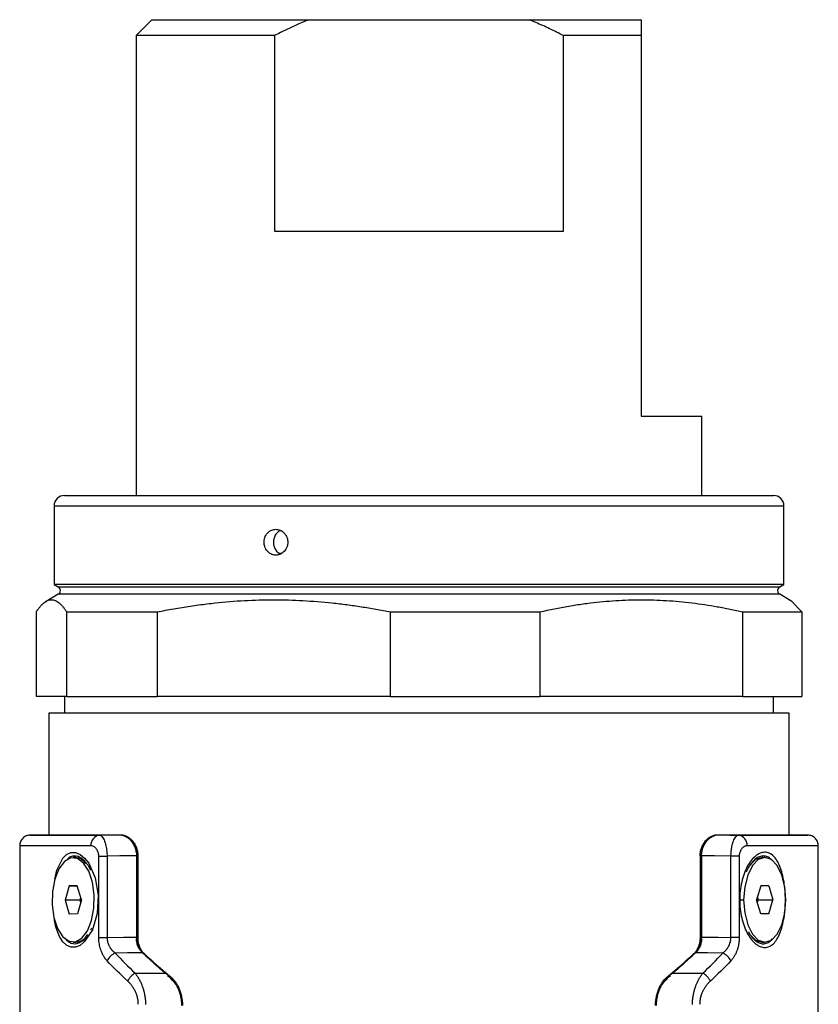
# Model space of a CAD drawing. Header units: millimetres. Extents: x 48 to 750, y 23 to 618.
# Tile 4 of 10: x 48 to 123, y 409 to 502. Entities that reach past the tile are written whole.
import ezdxf

# ---------------------------------------------------------------- set-up
doc = ezdxf.new("R2010")
doc.units = ezdxf.units.MM

msp = doc.modelspace()

# ---------------------------------------------------------------- linework, layer by layer
at = {"color": 7, "linetype": 'Continuous', "lineweight": 25}
for p, q in [((60.335, 501.91), (58.835, 500.41)), ((60.335, 501.91), (75.165, 501.91)), ((75.165, 501.91), (96.004, 501.91)), ((96.004, 501.91), (106.585, 501.91)), ((58.835, 500.41), (58.835, 456.91)), ((71.926, 500.41), (58.835, 500.41)), ((71.926, 500.41), (71.926, 481.91)), ((99.244, 481.91), (99.244, 500.41)), ((106.585, 500.41), (99.244, 500.41)), ((106.585, 500.41), (106.585, 464.41)), ((71.926, 481.91), (99.244, 481.91)), ((106.585, 464.41), (112.335, 464.41)), ((112.335, 456.91), (112.335, 464.41)), ((52.085, 456.91), (119.085, 456.91)), ((51.085, 455.91), (51.085, 448.487)), ((120.085, 448.487), (120.085, 455.91)), ((72.567, 451.41), (72.411, 451.41)), ((51.085, 448.487), (51.485, 448.256)), ((120.085, 448.487), (51.085, 448.487)), ((119.685, 448.256), (120.085, 448.487)), ((51.485, 447.564), (50.323, 446.893)), ((120.846, 446.893), (119.685, 447.564)), ((121.774, 445.889), (120.841, 446.883)), ((49.396, 445.889), (49.396, 437.91)), ((52.281, 445.889), (60.817, 445.889)), ((52.281, 437.91), (52.281, 445.889)), ((60.817, 445.889), (60.817, 437.91)), ((82.894, 445.889), (97.006, 445.889)), ((82.894, 437.91), (82.894, 445.889)), ((97.006, 445.889), (97.006, 437.91)), ((116.197, 445.889), (121.774, 445.889)), ((116.197, 437.91), (116.197, 445.889)), ((121.774, 445.889), (121.774, 437.91)), ((52.281, 437.91), (49.396, 437.91)), ((52.085, 437.91), (52.085, 436.31)), ((52.281, 437.91), (60.817, 437.91)), ((82.894, 437.91), (60.817, 437.91)), ((82.894, 437.91), (97.006, 437.91)), ((116.197, 437.91), (97.006, 437.91)), ((116.197, 437.91), (121.774, 437.91)), ((119.085, 436.31), (119.085, 437.91)), ((50.585, 436.31), (50.585, 424.814)), ((120.585, 436.31), (50.585, 436.31)), ((120.585, 424.814), (120.585, 436.31)), ((50.359, 424.81), (48.82, 424.784)), ((57.273, 424.81), (57.274, 424.81)), ((113.772, 424.81), (113.897, 424.81)), ((120.766, 424.81), (120.835, 424.81)), ((122.35, 424.784), (120.811, 424.81)), ((47.835, 423.835), (47.835, 100.785)), ((123.335, 100.785), (123.335, 423.835)), ((58.872, 422.838), (58.872, 415.133)), ((58.872, 422.81), (58.872, 414.969)), ((59.004, 422.81), (58.872, 422.81)), ((59.004, 422.81), (59.004, 414.905)), ((112.165, 422.81), (112.165, 414.905)), ((112.297, 422.81), (112.165, 422.81)), ((112.297, 422.838), (112.297, 415.133)), ((112.297, 414.969), (112.297, 422.81)), ((53.152, 422.66), (52.892, 422.66)), ((54.134, 422.144), (53.875, 422.144)), ((54.307, 421.926), (54.134, 422.144)), ((55.309, 415.112), (55.309, 422.79)), ((55.309, 422.79), (56.094, 422.79)), ((56.094, 422.79), (56.094, 415.112)), ((115.076, 415.112), (115.076, 422.79)), ((115.86, 422.79), (115.076, 422.79)), ((115.86, 422.79), (115.86, 415.112)), ((118.277, 422.66), (118.017, 422.66)), ((116.576, 421.433), (116.519, 421.309)), ((52.501, 419.985), (52.123, 418.644)), ((52.501, 419.985), (53.27, 420.001)), ((53.275, 419.985), (52.501, 419.985)), ((53.662, 418.676), (53.27, 420.001)), ((117.892, 419.993), (117.507, 418.66)), ((118.662, 419.993), (117.892, 419.993)), ((118.662, 419.993), (119.047, 418.66)), ((52.123, 418.644), (52.514, 417.319)), ((53.508, 418.644), (52.123, 418.644)), ((53.662, 418.676), (53.284, 417.335)), ((53.588, 418.927), (53.508, 418.644)), ((53.508, 418.644), (53.582, 418.393)), ((116.017, 418.66), (116.277, 418.66)), ((117.892, 417.327), (117.507, 418.66)), ((117.584, 418.927), (117.661, 418.66)), ((117.584, 418.393), (117.661, 418.66)), ((117.661, 418.66), (119.047, 418.66)), ((118.662, 417.327), (119.047, 418.66)), ((53.284, 417.335), (52.514, 417.319)), ((118.662, 417.327), (117.892, 417.327)), ((54.561, 415.821), (54.652, 416.014)), ((52.892, 414.66), (53.152, 414.66)), ((55.309, 415.112), (56.094, 415.112)), ((115.86, 415.112), (115.076, 415.112)), ((118.017, 414.66), (118.277, 414.66))]:
    msp.add_line(p, q, dxfattribs=at)
at = {"color": 8, "linetype": 'Continuous', "lineweight": 25}
for p, q in [((120.085, 455.91), (51.085, 455.91)), ((51.485, 448.256), (119.685, 448.256)), ((72.209, 447.564), (51.485, 447.564)), ((119.685, 447.564), (72.209, 447.564)), ((62.002, 411.414), (62.016, 411.414)), ((109.153, 411.414), (109.167, 411.414))]:
    msp.add_line(p, q, dxfattribs=at)
at = {"color": 7, "linetype": 'Continuous', "lineweight": 25, "flags": 128}
for points in [[(55.375, 424.777), (56.437, 424.796), (57.272, 424.81)], [(113.898, 424.81), (114.96, 424.792), (115.794, 424.777)], [(58.872, 422.838), (57.316, 422.811), (56.094, 422.79)], [(115.076, 422.79), (113.52, 422.817), (112.297, 422.838)], [(53.875, 422.144), (53.288, 422.581), (52.663, 422.634), (52.06, 422.297), (51.539, 421.605), (51.15, 420.625), (50.932, 419.452), (50.906, 418.201), (51.074, 416.996), (51.42, 415.953), (51.91, 415.176)], [(51.91, 415.176), (52.496, 414.739), (53.122, 414.686), (53.724, 415.023), (54.246, 415.715), (54.634, 416.695), (54.853, 417.868), (54.879, 419.119), (54.711, 420.324), (54.365, 421.367), (53.875, 422.144)], [(54.134, 422.144), (53.548, 422.581), (53.152, 422.66)], [(120.277, 418.66), (120.179, 419.896), (119.895, 421.011), (119.453, 421.896), (118.895, 422.464), (118.277, 422.66), (117.659, 422.464), (117.102, 421.896), (116.659, 421.011), (116.375, 419.896), (116.277, 418.66)], [(118.017, 422.66), (117.399, 422.464), (116.863, 421.926)], [(116.277, 418.66), (116.375, 417.424), (116.659, 416.309), (117.102, 415.424), (117.659, 414.856), (118.277, 414.66), (118.895, 414.856), (119.453, 415.424), (119.895, 416.309), (120.179, 417.424), (120.277, 418.66)], [(116.863, 415.394), (117.399, 414.856), (118.017, 414.66)], [(56.094, 415.112), (57.65, 415.124), (58.872, 415.133)], [(112.297, 415.133), (113.853, 415.121), (115.076, 415.112)], [(59.466, 413.652), (58.013, 413.64), (56.871, 413.631)], [(114.299, 413.631), (112.845, 413.643), (111.703, 413.652)], [(58.754, 411.718), (60.359, 411.73), (61.621, 411.74)], [(109.549, 411.74), (111.154, 411.728), (112.416, 411.718)]]:
    msp.add_lwpolyline(points, dxfattribs=at)
at = {"color": 8, "linetype": 'Continuous', "lineweight": 25, "flags": 128}
msp.add_lwpolyline([(51.158, 420.608), (51.338, 421.477), (51.904, 422.605), (52.272, 422.962), (52.672, 423.143), (53.1, 423.144), (53.543, 422.962), (53.973, 422.615), (54.365, 422.118), (54.971, 420.755), (55.255, 419.096), (55.159, 417.378), (54.707, 415.841), (53.976, 414.71), (53.548, 414.356), (53.114, 414.176), (52.687, 414.176), (52.277, 414.357), (51.908, 414.705), (51.594, 415.205), (51.594, 415.205)], dxfattribs=at)
at = {"color": 7, "linetype": 'Continuous', "lineweight": 25}
for centre, radius, start, end in [((52.085, 455.91), 1, 90, 180), ((119.085, 455.91), 1, 0, 90), ((51.285, 447.91), 0.4, 300, 60), ((119.885, 447.91), 0.4, 120, 240), ((55.497, 423.856), 0.929, 97.53522, 184.84578), ((115.673, 423.856), 0.929, 355.15422, 82.46478), ((53.048, 416.078), 1.422, 274.20186, 327.17734), ((57.445, 412.278), 1.47, 112.97829, 155.4876), ((113.725, 412.278), 1.47, 24.5124, 67.02171), ((59.449, 410.339), 1.544, 116.73948, 155.66694), ((111.721, 410.339), 1.544, 24.33306, 63.26052)]:
    msp.add_arc(centre, radius, start, end, dxfattribs=at)
for major_axis, start_param, end_param in [((34.739, -19.067), 4.047984, 4.149938), ((34.641, -19.013), 4.050564, 4.149815), ((34.641, 19.013), 5.274963, 5.374214), ((34.739, 19.067), 5.27484, 5.376794)]:
    msp.add_ellipse((85.585, 410.46), major_axis=major_axis, ratio=0.313526, start_param=start_param, end_param=end_param, dxfattribs=at)
for points, knots in [([(75.165, 501.91), (74.99, 501.837), (74.635, 501.688), (74.103, 501.455), (73.566, 501.21), (73.023, 500.955), (72.475, 500.688), (72.11, 500.503), (71.926, 500.41)], [0, 0, 0, 0, 0.160124, 0.322824, 0.488131, 0.656077, 0.82669, 1, 1, 1, 1]), ([(99.244, 500.41), (99.023, 500.521), (98.586, 500.742), (97.93, 501.058), (97.282, 501.358), (96.642, 501.643), (96.215, 501.822), (96.004, 501.91)], [0, 0, 0, 0, 0.207647, 0.41142, 0.611368, 0.807543, 1, 1, 1, 1]), ([(106.585, 501.91), (106.585, 501.793), (106.585, 501.558), (106.585, 501.19), (106.585, 500.807), (106.585, 500.543), (106.585, 500.41)], [0, 0, 0, 0, 0.241983, 0.489287, 0.741948, 1, 1, 1, 1]), ([(72.052, 451.268), (72.178, 451.268), (72.472, 451.322), (72.876, 451.596), (73.131, 452.031), (73.204, 452.487), (73.131, 452.943), (72.876, 453.379), (72.473, 453.652), (72.052, 453.73), (71.633, 453.653), (71.236, 453.379), (70.988, 452.944), (70.917, 452.488), (70.987, 452.032), (71.235, 451.596), (71.632, 451.322), (71.925, 451.268), (72.052, 451.268)], [0, 0, 0, 0, 0.054046, 0.124957, 0.195845, 0.24997, 0.303987, 0.374932, 0.445895, 0.499883, 0.554056, 0.624898, 0.695829, 0.749863, 0.803898, 0.874811, 0.945901, 1, 1, 1, 1]), ([(72.501, 453.599), (72.413, 453.554), (72.213, 453.453), (71.984, 453.162), (71.834, 452.789), (71.805, 452.379), (71.899, 451.984), (72.101, 451.635), (72.307, 451.485), (72.411, 451.41)], [0, 0, 0, 0, 0.1155172, 0.262866, 0.4102112, 0.5575544, 0.704898, 0.8522416, 1, 1, 1, 1]), ([(49.396, 445.889), (49.431, 445.942), (49.499, 446.047), (49.603, 446.192), (49.705, 446.325), (49.808, 446.448), (49.91, 446.559), (50.012, 446.66), (50.2, 446.823), (50.475, 446.993), (50.836, 447.069), (51.198, 446.995), (51.497, 446.81), (51.739, 446.591), (51.919, 446.393), (52.1, 446.162), (52.221, 445.98), (52.281, 445.889)], [0, 0, 0, 0, 0.036252, 0.072275, 0.108103, 0.143774, 0.179326, 0.214797, 0.250228, 0.374983, 0.498954, 0.623348, 0.748669, 0.811005, 0.873533, 0.936465, 1, 1, 1, 1]), ([(60.817, 445.889), (61.081, 445.942), (61.608, 446.047), (62.397, 446.192), (63.184, 446.326), (63.969, 446.448), (64.753, 446.56), (65.536, 446.66), (66.98, 446.824), (69.084, 446.994), (70.932, 447.044), (72.774, 447.044), (74.624, 446.994), (76.925, 446.808), (78.763, 446.589), (80.137, 446.391), (81.515, 446.161), (82.433, 445.98), (82.894, 445.889)], [0, 0, 0, 0, 0.036258, 0.072294, 0.108143, 0.143841, 0.179427, 0.21494, 0.250419, 0.375521, 0.499749, 0.500002, 0.624318, 0.749591, 0.811711, 0.874016, 0.936713, 1, 1, 1, 1]), ([(97.006, 445.889), (97.235, 445.942), (97.693, 446.047), (98.379, 446.192), (99.063, 446.325), (99.745, 446.448), (100.426, 446.559), (101.106, 446.66), (102.359, 446.823), (104.182, 446.993), (106.584, 447.069), (108.989, 446.995), (110.994, 446.81), (112.594, 446.591), (113.792, 446.393), (114.994, 446.162), (115.795, 445.98), (116.197, 445.889)], [0, 0, 0, 0, 0.036252, 0.072275, 0.108103, 0.143774, 0.179326, 0.214797, 0.250228, 0.374983, 0.498954, 0.623348, 0.748669, 0.811005, 0.873533, 0.936465, 1, 1, 1, 1]), ([(48.817, 424.784), (48.693, 424.768), (48.502, 424.745), (48.273, 424.619), (48.116, 424.49), (47.99, 424.33), (47.868, 424.1), (47.848, 423.908), (47.835, 423.784)], [0, 0, 0, 0, 0.239697, 0.368515, 0.5, 0.631485, 0.760303, 1, 1, 1, 1]), ([(50.335, 424.81), (50.335, 424.81), (50.938, 424.81), (53.29, 424.81), (55.038, 424.81), (57.272, 424.81)], [0, 0, 0, 0, 0.5, 0.5, 1, 1, 1, 1]), ([(55.375, 424.777), (55.39, 424.776), (55.434, 424.773), (55.521, 424.738), (55.638, 424.639), (55.759, 424.457), (55.859, 424.236), (55.933, 424.011), (55.989, 423.78), (56.034, 423.536), (56.066, 423.286), (56.088, 423.037), (56.092, 422.871), (56.094, 422.79)], [0, 0, 0, 0, 0.042481, 0.12454, 0.249819, 0.387546, 0.499461, 0.589352, 0.677386, 0.762934, 0.845461, 0.924567, 1, 1, 1, 1]), ([(57.272, 424.81), (57.307, 424.809), (57.378, 424.807), (57.486, 424.792), (57.592, 424.767), (57.699, 424.733), (57.859, 424.665), (58.067, 424.543), (58.312, 424.325), (58.533, 424.045), (58.686, 423.755), (58.78, 423.492), (58.832, 423.282), (58.866, 423.063), (58.87, 422.913), (58.872, 422.838)], [0, 0, 0, 0, 0.050269, 0.100222, 0.150017, 0.199811, 0.249762, 0.376158, 0.498768, 0.623085, 0.748437, 0.811741, 0.873986, 0.937179, 1, 1, 1, 1]), ([(57.273, 424.81), (57.305, 424.809), (57.394, 424.807), (57.534, 424.783), (57.68, 424.739), (57.866, 424.66), (58.077, 424.529), (58.327, 424.3), (58.54, 424.02), (58.692, 423.722), (58.783, 423.461), (58.834, 423.246), (58.866, 423.029), (58.87, 422.882), (58.872, 422.81)], [0, 0, 0, 0, 0.0447514, 0.1247643, 0.1947751, 0.2497017, 0.3856455, 0.4987811, 0.6311413, 0.7485027, 0.8142169, 0.8777249, 0.9394862, 1, 1, 1, 1]), ([(57.398, 424.81), (57.433, 424.809), (57.505, 424.807), (57.613, 424.791), (57.721, 424.766), (57.828, 424.73), (57.989, 424.661), (58.199, 424.535), (58.445, 424.312), (58.666, 424.027), (58.819, 423.733), (58.912, 423.468), (58.964, 423.256), (58.998, 423.036), (59.002, 422.885), (59.004, 422.81)], [0, 0, 0, 0, 0.050173, 0.100068, 0.149849, 0.199682, 0.249731, 0.376, 0.498808, 0.623233, 0.748509, 0.811803, 0.874029, 0.937229, 1, 1, 1, 1]), ([(112.165, 422.81), (112.166, 422.847), (112.167, 422.922), (112.175, 423.033), (112.189, 423.144), (112.213, 423.288), (112.257, 423.465), (112.348, 423.725), (112.5, 424.022), (112.721, 424.308), (112.969, 424.534), (113.202, 424.674), (113.412, 424.758), (113.592, 424.802), (113.712, 424.807), (113.772, 424.81)], [0, 0, 0, 0, 0.0310284, 0.0621419, 0.093508, 0.1252901, 0.1869056, 0.2505321, 0.3719583, 0.5004635, 0.6231052, 0.749866, 0.83318, 0.9163002, 1, 1, 1, 1]), ([(112.297, 422.81), (112.298, 422.851), (112.299, 422.933), (112.31, 423.057), (112.326, 423.18), (112.35, 423.303), (112.38, 423.425), (112.416, 423.545), (112.489, 423.745), (112.628, 424.017), (112.841, 424.298), (113.091, 424.528), (113.303, 424.659), (113.488, 424.738), (113.635, 424.783), (113.775, 424.807), (113.864, 424.809), (113.897, 424.81)], [0, 0, 0, 0, 0.034286, 0.068922, 0.104003, 0.139622, 0.175868, 0.212823, 0.250569, 0.367887, 0.500468, 0.613742, 0.749847, 0.804615, 0.874783, 0.954914, 1, 1, 1, 1]), ([(112.297, 422.838), (112.298, 422.875), (112.299, 422.949), (112.307, 423.06), (112.321, 423.17), (112.346, 423.314), (112.389, 423.489), (112.482, 423.75), (112.635, 424.043), (112.856, 424.323), (113.101, 424.542), (113.333, 424.679), (113.541, 424.759), (113.72, 424.802), (113.838, 424.807), (113.898, 424.81)], [0, 0, 0, 0, 0.031062, 0.062187, 0.093545, 0.125303, 0.186908, 0.250563, 0.375418, 0.50046, 0.622964, 0.749868, 0.833052, 0.916183, 1, 1, 1, 1]), ([(113.898, 424.81), (116.131, 424.81), (117.88, 424.81), (120.232, 424.81), (120.835, 424.81), (120.835, 424.81)], [0, 0, 0, 0, 0.5, 0.5, 1, 1, 1, 1]), ([(115.076, 422.79), (115.077, 422.834), (115.078, 422.922), (115.085, 423.056), (115.095, 423.192), (115.109, 423.329), (115.127, 423.466), (115.148, 423.601), (115.173, 423.735), (115.201, 423.864), (115.233, 423.989), (115.268, 424.107), (115.323, 424.264), (115.412, 424.459), (115.532, 424.639), (115.649, 424.738), (115.736, 424.773), (115.779, 424.776), (115.794, 424.777)], [0, 0, 0, 0, 0.040777, 0.08267, 0.125656, 0.169698, 0.214744, 0.260728, 0.307573, 0.35519, 0.403481, 0.452341, 0.501661, 0.613543, 0.750995, 0.875372, 0.957183, 1, 1, 1, 1]), ([(123.335, 423.784), (123.322, 423.908), (123.302, 424.1), (123.18, 424.33), (123.053, 424.49), (122.896, 424.619), (122.668, 424.745), (122.477, 424.768), (122.352, 424.784)], [0, 0, 0, 0, 0.239697, 0.368515, 0.5, 0.631485, 0.760303, 1, 1, 1, 1]), ([(55.309, 422.79), (55.309, 422.819), (55.308, 422.878), (55.299, 422.964), (55.284, 423.049), (55.264, 423.132), (55.226, 423.248), (55.161, 423.39), (55.06, 423.532), (54.946, 423.644), (54.824, 423.72), (54.698, 423.769), (54.614, 423.775), (54.571, 423.778)], [0, 0, 0, 0, 0.049489, 0.098627, 0.148038, 0.198333, 0.250094, 0.37184, 0.500124, 0.622877, 0.749972, 0.8744, 1, 1, 1, 1]), ([(116.599, 423.778), (116.577, 423.777), (116.535, 423.775), (116.472, 423.763), (116.409, 423.744), (116.326, 423.708), (116.225, 423.644), (116.111, 423.533), (116.01, 423.392), (115.937, 423.234), (115.891, 423.08), (115.865, 422.937), (115.862, 422.839), (115.86, 422.79)], [0, 0, 0, 0, 0.062941, 0.125307, 0.187405, 0.249548, 0.376379, 0.499131, 0.627339, 0.748911, 0.834723, 0.917468, 1, 1, 1, 1]), ([(117.621, 414.354), (117.476, 414.442), (117.189, 414.678), (116.795, 415.188), (116.452, 415.821), (116.183, 416.555), (115.996, 417.364), (115.902, 418.222), (115.899, 419.093), (115.994, 419.947), (116.18, 420.755), (116.452, 421.491), (116.79, 422.129), (117.183, 422.635), (117.611, 422.988), (118.056, 423.166), (118.493, 423.174), (118.901, 422.995), (119.268, 422.645), (119.582, 422.136), (119.84, 421.502), (120.032, 420.765), (120.161, 419.952), (120.223, 419.094), (120.225, 418.223), (120.161, 417.37), (120.033, 416.561), (119.839, 415.825), (119.586, 415.187), (119.274, 414.683), (118.91, 414.332), (118.5, 414.155), (118.063, 414.146), (117.766, 414.266), (117.621, 414.354)], [0, 0, 0, 0, 0.0310639, 0.0626931, 0.0939699, 0.1251224, 0.1560977, 0.1875702, 0.2190004, 0.2499983, 0.2810739, 0.3123825, 0.3439013, 0.3748266, 0.4059011, 0.4373204, 0.4688231, 0.4998765, 0.5308718, 0.5624255, 0.5938307, 0.6251372, 0.656271, 0.6877673, 0.7191091, 0.7501466, 0.7812377, 0.8126451, 0.8441525, 0.8749764, 0.9059495, 0.9372831, 0.968868, 1, 1, 1, 1]), ([(54.548, 421.474), (54.49, 421.607), (54.407, 421.797), (54.298, 421.925), (54.264, 421.964)], [0, 0, 0, 0, 0.696828, 1, 1, 1, 1]), ([(116.887, 421.942), (116.855, 421.902), (116.712, 421.721), (116.598, 421.471), (116.509, 421.277)], [0, 0, 0, 0, 0.2240017, 1, 1, 1, 1]), ([(116.728, 415.656), (116.751, 415.596), (116.799, 415.471), (116.87, 415.395), (116.907, 415.355)], [0, 0, 0, 0, 0.481559, 1, 1, 1, 1]), ([(56.108, 412.888), (56.073, 412.927), (56.004, 413.003), (55.909, 413.127), (55.819, 413.256), (55.737, 413.393), (55.662, 413.535), (55.593, 413.683), (55.521, 413.864), (55.45, 414.078), (55.387, 414.329), (55.342, 414.585), (55.314, 414.846), (55.311, 415.023), (55.309, 415.112)], [0, 0, 0, 0, 0.075466, 0.149173, 0.221365, 0.292301, 0.362256, 0.431514, 0.500368, 0.603763, 0.704203, 0.802881, 0.901054, 1, 1, 1, 1]), ([(56.094, 415.112), (56.094, 415.075), (56.096, 415), (56.107, 414.888), (56.125, 414.775), (56.15, 414.664), (56.183, 414.553), (56.222, 414.444), (56.27, 414.338), (56.347, 414.191), (56.469, 414.01), (56.651, 413.805), (56.796, 413.691), (56.871, 413.631)], [0, 0, 0, 0, 0.058924, 0.118582, 0.179139, 0.240744, 0.303538, 0.367648, 0.433192, 0.500281, 0.651128, 0.81762, 1, 1, 1, 1]), ([(58.872, 415.133), (58.873, 415.096), (58.874, 415.021), (58.882, 414.909), (58.896, 414.798), (58.922, 414.653), (58.966, 414.476), (59.038, 414.279), (59.126, 414.095), (59.228, 413.931), (59.341, 413.78), (59.424, 413.695), (59.466, 413.652)], [0, 0, 0, 0, 0.062089, 0.124257, 0.186852, 0.250217, 0.373329, 0.500345, 0.623308, 0.750074, 0.873451, 1, 1, 1, 1]), ([(59.458, 413.642), (59.432, 413.667), (59.38, 413.717), (59.307, 413.8), (59.225, 413.905), (59.139, 414.036), (59.052, 414.199), (58.979, 414.374), (58.927, 414.543), (58.894, 414.698), (58.876, 414.834), (58.873, 414.924), (58.872, 414.969)], [0, 0, 0, 0, 0.083629, 0.166719, 0.249596, 0.375859, 0.499008, 0.627198, 0.7495, 0.83687, 0.919955, 1, 1, 1, 1]), ([(59.004, 414.905), (59.005, 414.872), (59.006, 414.805), (59.017, 414.704), (59.033, 414.601), (59.063, 414.469), (59.112, 414.309), (59.185, 414.135), (59.272, 413.972), (59.37, 413.825), (59.476, 413.691), (59.554, 413.615), (59.593, 413.577)], [0, 0, 0, 0, 0.059797, 0.121147, 0.184602, 0.250665, 0.37281, 0.500983, 0.624092, 0.750401, 0.874746, 1, 1, 1, 1]), ([(111.576, 413.577), (111.602, 413.602), (111.655, 413.652), (111.729, 413.736), (111.811, 413.841), (111.897, 413.972), (111.984, 414.135), (112.058, 414.309), (112.11, 414.479), (112.143, 414.634), (112.162, 414.77), (112.164, 414.861), (112.165, 414.905)], [0, 0, 0, 0, 0.08364, 0.166729, 0.249591, 0.375859, 0.498995, 0.627211, 0.7495, 0.836897, 0.91998, 1, 1, 1, 1]), ([(111.703, 413.652), (111.732, 413.68), (111.788, 413.737), (111.867, 413.831), (111.953, 413.949), (112.043, 414.096), (112.132, 414.279), (112.203, 414.476), (112.257, 414.688), (112.291, 414.908), (112.295, 415.058), (112.297, 415.133)], [0, 0, 0, 0, 0.0848364, 0.1680825, 0.2500841, 0.3767738, 0.4997941, 0.6267398, 0.7497868, 0.8756556, 1, 1, 1, 1]), ([(112.297, 414.969), (112.297, 414.935), (112.295, 414.868), (112.285, 414.767), (112.269, 414.665), (112.239, 414.533), (112.191, 414.374), (112.117, 414.199), (112.031, 414.036), (111.934, 413.889), (111.828, 413.755), (111.75, 413.68), (111.711, 413.642)], [0, 0, 0, 0, 0.0598182, 0.1211764, 0.1846257, 0.250665, 0.372827, 0.5009782, 0.6240989, 0.7503989, 0.8747608, 1, 1, 1, 1]), ([(114.299, 413.631), (114.337, 413.661), (114.414, 413.719), (114.519, 413.815), (114.615, 413.915), (114.702, 414.018), (114.778, 414.124), (114.863, 414.262), (114.949, 414.439), (115.022, 414.66), (115.068, 414.885), (115.073, 415.037), (115.076, 415.112)], [0, 0, 0, 0, 0.093194, 0.182394, 0.267601, 0.348833, 0.426131, 0.49956, 0.632319, 0.75929, 0.881461, 1, 1, 1, 1]), ([(115.86, 415.112), (115.86, 415.062), (115.859, 414.964), (115.85, 414.817), (115.837, 414.672), (115.817, 414.528), (115.792, 414.386), (115.762, 414.246), (115.726, 414.107), (115.684, 413.97), (115.621, 413.788), (115.527, 413.566), (115.393, 413.319), (115.238, 413.089), (115.121, 412.956), (115.062, 412.888)], [0, 0, 0, 0, 0.055216, 0.110032, 0.164666, 0.219339, 0.27427, 0.329676, 0.385769, 0.442752, 0.50082, 0.621169, 0.743494, 0.869307, 1, 1, 1, 1]), ([(58.754, 411.718), (58.788, 411.674), (58.855, 411.587), (58.95, 411.449), (59.039, 411.307), (59.122, 411.163), (59.2, 411.016), (59.272, 410.869), (59.337, 410.721), (59.397, 410.573), (59.472, 410.368), (59.555, 410.1), (59.635, 409.763), (59.693, 409.425), (59.729, 409.088), (59.734, 408.865), (59.736, 408.755)], [0, 0, 0, 0, 0.062503, 0.123467, 0.182831, 0.240541, 0.296548, 0.35081, 0.403293, 0.453969, 0.502821, 0.608109, 0.710439, 0.809813, 0.90629, 1, 1, 1, 1]), ([(111.433, 408.755), (111.434, 408.809), (111.435, 408.919), (111.445, 409.085), (111.459, 409.253), (111.479, 409.421), (111.505, 409.59), (111.536, 409.759), (111.573, 409.928), (111.616, 410.095), (111.664, 410.261), (111.73, 410.462), (111.82, 410.697), (111.941, 410.963), (112.08, 411.226), (112.238, 411.484), (112.356, 411.639), (112.416, 411.718)], [0, 0, 0, 0, 0.046531, 0.093733, 0.141629, 0.190238, 0.239573, 0.289643, 0.340455, 0.39201, 0.444305, 0.497337, 0.586531, 0.681597, 0.782371, 0.888609, 1, 1, 1, 1]), ([(59.051, 408.755), (59.05, 408.8), (59.049, 408.892), (59.039, 409.028), (59.022, 409.165), (58.999, 409.3), (58.955, 409.498), (58.877, 409.754), (58.749, 410.047), (58.596, 410.32), (58.426, 410.562), (58.241, 410.784), (58.109, 410.911), (58.042, 410.975)], [0, 0, 0, 0, 0.049492, 0.099057, 0.148922, 0.199311, 0.250439, 0.372925, 0.501045, 0.623029, 0.750381, 0.873207, 1, 1, 1, 1]), ([(61.814, 411.517), (62.123, 411.217), (62.624, 410.731), (63.077, 409.72), (63.134, 409.094), (63.163, 408.781)], [0, 0, 0, 0, 0.448337, 0.724521, 1, 1, 1, 1]), ([(63.163, 408.656), (63.162, 408.71), (63.161, 408.82), (63.151, 408.984), (63.135, 409.147), (63.113, 409.31), (63.07, 409.551), (62.991, 409.865), (62.855, 410.237), (62.685, 410.585), (62.506, 410.867), (62.332, 411.089), (62.173, 411.264), (62.059, 411.364), (62.002, 411.414)], [0, 0, 0, 0, 0.04996, 0.099836, 0.149757, 0.199851, 0.250246, 0.374825, 0.500047, 0.62524, 0.74983, 0.83362, 0.916811, 1, 1, 1, 1]), ([(62.066, 411.414), (62.1, 411.384), (62.169, 411.325), (62.268, 411.227), (62.364, 411.124), (62.456, 411.013), (62.588, 410.838), (62.749, 410.585), (62.918, 410.237), (63.054, 409.865), (63.142, 409.516), (63.194, 409.202), (63.222, 408.93), (63.225, 408.747), (63.227, 408.656)], [0, 0, 0, 0, 0.049963, 0.0998402, 0.1497609, 0.199854, 0.2502473, 0.3748231, 0.5000544, 0.6252312, 0.749838, 0.8336229, 0.9168118, 1, 1, 1, 1]), ([(107.943, 408.656), (107.944, 408.71), (107.945, 408.82), (107.955, 408.984), (107.971, 409.147), (107.993, 409.31), (108.036, 409.551), (108.115, 409.865), (108.251, 410.237), (108.421, 410.585), (108.6, 410.867), (108.774, 411.089), (108.933, 411.264), (109.047, 411.364), (109.104, 411.414)], [0, 0, 0, 0, 0.04996, 0.099836, 0.149757, 0.199851, 0.250246, 0.374825, 0.500047, 0.625241, 0.74983, 0.83362, 0.916811, 1, 1, 1, 1]), ([(108.006, 408.781), (108.035, 409.093), (108.092, 409.719), (108.545, 410.73), (109.046, 411.216), (109.356, 411.517)], [0, 0, 0, 0, 0.274739, 0.551014, 1, 1, 1, 1]), ([(109.167, 411.414), (109.133, 411.384), (109.064, 411.325), (108.965, 411.227), (108.87, 411.124), (108.777, 411.013), (108.646, 410.838), (108.485, 410.585), (108.315, 410.237), (108.179, 409.865), (108.091, 409.516), (108.04, 409.202), (108.012, 408.93), (108.008, 408.747), (108.007, 408.656)], [0, 0, 0, 0, 0.049963, 0.09984, 0.149761, 0.199854, 0.250247, 0.374823, 0.500054, 0.625231, 0.749838, 0.833623, 0.916812, 1, 1, 1, 1]), ([(113.128, 410.975), (113.094, 410.943), (113.026, 410.88), (112.929, 410.779), (112.836, 410.673), (112.715, 410.522), (112.574, 410.32), (112.421, 410.048), (112.293, 409.755), (112.206, 409.471), (112.153, 409.213), (112.124, 408.984), (112.121, 408.831), (112.119, 408.755)], [0, 0, 0, 0, 0.063915, 0.126731, 0.188566, 0.249546, 0.376807, 0.498647, 0.626484, 0.749176, 0.833839, 0.917099, 1, 1, 1, 1])]:
    msp.add_open_spline(points, degree=3, knots=knots, dxfattribs=at)
at = {"color": 8, "linetype": 'Continuous', "lineweight": 25}
for points, knots in [([(48.819, 424.784), (48.818, 424.784), (48.678, 424.784), (49.163, 424.783), (50.356, 424.782), (52.401, 424.781), (54.383, 424.778), (55.375, 424.777)], [0, 0, 0, 0, 0.0009946, 0.2503828, 0.5003441, 0.7499627, 1, 1, 1, 1]), ([(115.794, 424.777), (116.791, 424.778), (118.781, 424.781), (120.8, 424.782), (122.112, 424.783), (122.271, 424.783), (122.351, 424.784)], [0, 0, 0, 0, 0.251168, 0.501743, 0.750419, 1, 1, 1, 1]), ([(54.571, 423.778), (54.463, 423.778), (54.247, 423.778), (53.931, 423.778), (53.623, 423.779), (53.322, 423.779), (53.028, 423.779), (52.742, 423.78), (52.464, 423.78), (52.193, 423.78), (51.93, 423.78), (51.674, 423.781), (51.426, 423.781), (51.187, 423.781), (50.955, 423.782), (50.731, 423.782), (50.515, 423.782), (50.307, 423.782), (50.107, 423.782), (49.915, 423.783), (49.732, 423.783), (49.557, 423.783), (49.39, 423.783), (49.231, 423.783), (49.081, 423.784), (48.939, 423.784), (48.806, 423.784), (48.681, 423.784), (48.565, 423.784), (48.457, 423.784), (48.358, 423.784), (48.267, 423.784), (48.185, 423.784), (48.111, 423.785), (48.046, 423.785), (47.99, 423.785), (47.942, 423.785), (47.903, 423.785), (47.872, 423.785), (47.851, 423.785), (47.837, 423.785), (47.836, 423.785), (47.835, 423.785)], [0, 0, 0, 0, 0.025, 0.05, 0.075, 0.1, 0.125, 0.15, 0.175, 0.2, 0.225, 0.25, 0.275, 0.3, 0.325, 0.35, 0.375, 0.4, 0.425, 0.45, 0.475, 0.5, 0.525, 0.55, 0.575, 0.6, 0.625, 0.65, 0.675, 0.7, 0.725, 0.75, 0.775, 0.8, 0.825, 0.85, 0.875, 0.9, 0.925, 0.95, 0.975, 1, 1, 1, 1]), ([(123.335, 423.785), (123.334, 423.785), (123.332, 423.785), (123.319, 423.785), (123.297, 423.785), (123.267, 423.785), (123.228, 423.785), (123.18, 423.785), (123.124, 423.785), (123.059, 423.785), (122.985, 423.784), (122.903, 423.784), (122.812, 423.784), (122.713, 423.784), (122.605, 423.784), (122.488, 423.784), (122.364, 423.784), (122.23, 423.784), (122.088, 423.784), (121.938, 423.783), (121.78, 423.783), (121.613, 423.783), (121.438, 423.783), (121.254, 423.783), (121.063, 423.782), (120.863, 423.782), (120.655, 423.782), (120.439, 423.782), (120.215, 423.782), (119.983, 423.781), (119.743, 423.781), (119.496, 423.781), (119.24, 423.78), (118.977, 423.78), (118.706, 423.78), (118.427, 423.78), (118.141, 423.779), (117.848, 423.779), (117.547, 423.779), (117.238, 423.778), (116.923, 423.778), (116.707, 423.778), (116.599, 423.778)], [0, 0, 0, 0, 0.025, 0.05, 0.075, 0.1, 0.125, 0.15, 0.175, 0.2, 0.225, 0.25, 0.275, 0.3, 0.325, 0.35, 0.375, 0.4, 0.425, 0.45, 0.475, 0.5, 0.525, 0.55, 0.575, 0.6, 0.625, 0.65, 0.675, 0.7, 0.725, 0.75, 0.775, 0.8, 0.825, 0.85, 0.875, 0.9, 0.925, 0.95, 0.975, 1, 1, 1, 1]), ([(54.264, 421.964), (54.16, 422.106), (53.932, 422.417), (53.435, 422.773), (52.922, 422.854), (52.531, 422.703), (52.387, 422.549), (52.339, 422.498)], [0, 0, 0, 0, 0.174711, 0.38323, 0.736245, 0.911663, 1, 1, 1, 1]), ([(118.932, 422.414), (118.859, 422.491), (118.685, 422.677), (118.356, 422.812), (117.964, 422.822), (117.553, 422.652), (117.181, 422.357), (116.973, 422.064), (116.887, 421.942)], [0, 0, 0, 0, 0.124342, 0.299707, 0.481782, 0.669985, 0.863634, 1, 1, 1, 1]), ([(51.594, 415.205), (51.413, 415.623), (51.178, 416.165), (51.107, 416.896), (51.091, 417.063)], [0, 0, 0, 0, 0.771981, 1, 1, 1, 1]), ([(52.134, 415.031), (52.149, 415.006), (52.264, 414.82), (52.62, 414.563), (53.105, 414.449), (53.615, 414.675), (53.987, 414.934), (54.182, 415.277), (54.259, 415.414)], [0, 0, 0, 0, 0.027459, 0.212117, 0.524375, 0.680781, 0.872772, 1, 1, 1, 1]), ([(116.907, 415.355), (117.009, 415.213), (117.21, 414.933), (117.439, 414.773), (117.552, 414.694)], [0, 0, 0, 0, 0.505941, 1, 1, 1, 1]), ([(117.552, 414.694), (117.68, 414.629), (117.94, 414.498), (118.331, 414.503), (118.692, 414.643), (118.894, 414.866), (118.986, 414.967)], [0, 0, 0, 0, 0.24928, 0.507968, 0.775233, 1, 1, 1, 1])]:
    msp.add_open_spline(points, degree=3, knots=knots, dxfattribs=at)
at = {"color": 7, "linetype": 'Continuous', "lineweight": 25}
for points in [[(56.871, 413.631), (57.464, 412.979), (58.091, 412.34), (58.754, 411.718)], [(59.466, 413.652), (60.144, 412.995), (60.862, 412.356), (61.621, 411.74)], [(109.549, 411.74), (110.308, 412.356), (111.026, 412.995), (111.703, 413.652)], [(112.416, 411.718), (113.078, 412.34), (113.706, 412.979), (114.299, 413.631)], [(58.042, 410.975), (57.361, 411.597), (56.717, 412.235), (56.108, 412.888)], [(115.062, 412.888), (114.453, 412.235), (113.808, 411.597), (113.128, 410.975)]]:
    msp.add_open_spline(points, degree=3, dxfattribs=at)

doc.saveas('drawing.dxf')
